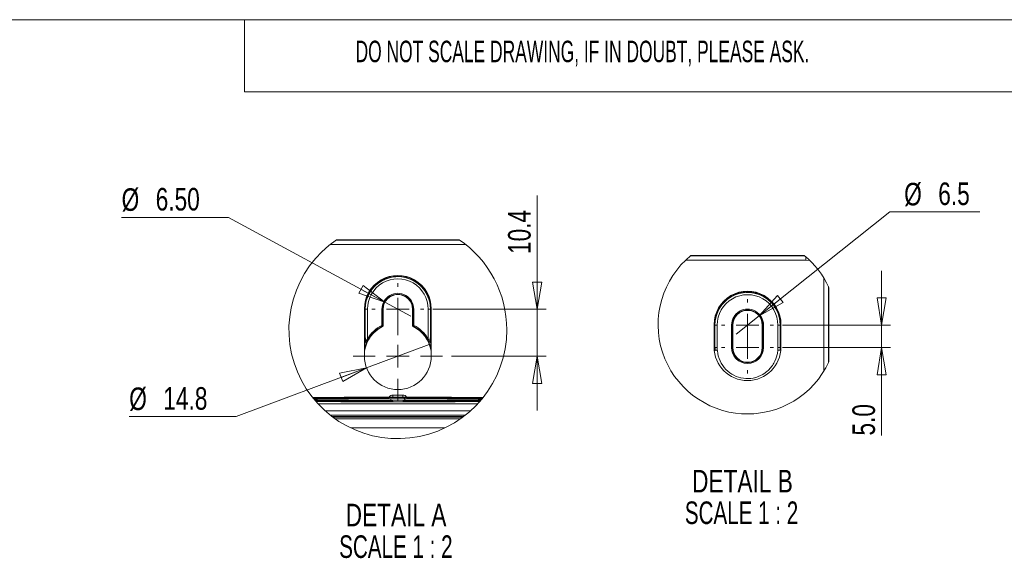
# Model space of a CAD drawing. Header units: millimetres. Extents: x 0 to 2100, y 0 to 1485.
# Tile 79 of 118: x 711 to 1255, y 1152 to 1450. Entities that reach past the tile are written whole.
import ezdxf

# ---------------------------------------------------------------- set-up
doc = ezdxf.new("R2010")
doc.units = ezdxf.units.MM
doc.header["$LTSCALE"] = 5
doc.styles.add('SLDTEXTSTYLE0', font='TXT', dxfattribs={"width": 0.605})
doc.styles.add('SLDTEXTSTYLE1', font='TXT', dxfattribs={"width": 0.75})
doc.styles.add('SLDTEXTSTYLE2', font='TXT', dxfattribs={"width": 0.681818})
doc.dimstyles.new('SLDDIMSTYLE2', dxfattribs={"dimtxt": 12.5, "dimasz": 15, "dimexe": 0, "dimexo": 0.0625, "dimgap": 3.125, "dimtad": 0, "dimtih": 1, "dimtoh": 1, "dimlfac": 0.4, "dimrnd": 1e-09, "dimzin": 4, "dimdsep": 46, "dimtxsty": 'SLDTEXTSTYLE1', "dimblk1": 'NONE', "dimblk2": 'CLOSED', "dimsah": 1, "dimcen": 0, "dimadec": 0, "dimazin": 1, "dimtfac": 1, "dimtmove": 0, "dimatfit": 3, "dimldrblk": 'NONE', "dimfxl": 1, "dimfrac": 2, "dimtolj": 1, "dimtzin": 12, "dimarcsym": 0})
doc.dimstyles.new('SLDDIMSTYLE3', dxfattribs={"dimtxt": 12.5, "dimasz": 15, "dimexe": 0, "dimexo": 0.0625, "dimgap": 3.125, "dimtad": 0, "dimtih": 1, "dimtoh": 1, "dimdec": 1, "dimlfac": 0.4, "dimrnd": 1e-09, "dimzin": 12, "dimdsep": 46, "dimtxsty": 'SLDTEXTSTYLE1', "dimblk1": 'NONE', "dimblk2": 'CLOSED', "dimsah": 1, "dimcen": 0, "dimadec": 0, "dimazin": 3, "dimtfac": 1, "dimtmove": 0, "dimatfit": 3, "dimldrblk": 'NONE', "dimfxl": 1, "dimfrac": 2, "dimtolj": 1, "dimtzin": 12, "dimarcsym": 0})
doc.dimstyles.new('SLDDIMSTYLE4', dxfattribs={"dimtxt": 12.5, "dimasz": 15, "dimexe": 0, "dimexo": 0.0625, "dimgap": 3.125, "dimtad": 1, "dimdec": 1, "dimlfac": 0.4, "dimrnd": 1e-09, "dimzin": 12, "dimdsep": 46, "dimtxsty": 'SLDTEXTSTYLE1', "dimblk1": 'CLOSED', "dimblk2": 'CLOSED', "dimsah": 1, "dimcen": 0.09, "dimadec": 0, "dimazin": 3, "dimtfac": 1, "dimtmove": 0, "dimatfit": 0, "dimldrblk": 'CLOSED', "dimfxl": 1, "dimfrac": 2, "dimtolj": 1, "dimtzin": 12, "dimarcsym": 0})
doc.dimstyles.new('SLDDIMSTYLE5', dxfattribs={"dimtxt": 12.5, "dimasz": 15, "dimexe": 0, "dimexo": 0.0625, "dimgap": 3.125, "dimtad": 1, "dimdec": 1, "dimlfac": 0.4, "dimrnd": 1e-09, "dimzin": 4, "dimdsep": 46, "dimtxsty": 'SLDTEXTSTYLE1', "dimblk1": 'CLOSED', "dimblk2": 'CLOSED', "dimsah": 1, "dimcen": 0.09, "dimadec": 0, "dimazin": 1, "dimtfac": 1, "dimtmove": 0, "dimatfit": 0, "dimldrblk": 'CLOSED', "dimfxl": 1, "dimfrac": 2, "dimtolj": 1, "dimtzin": 12, "dimarcsym": 0})

# ---------------------------------------------------------------- blocks, each defined once
blk = doc.blocks.new('_CLOSED')
at = {"color": 0, "linetype": 'ByBlock', "lineweight": -2}
for p, q in [((-1, 0.166667), (0, 0)), ((-1, 0.166667), (-1, -0.166667)), ((0, 0), (-1, -0.166667)), ((0, 0), (-1, 0))]:
    blk.add_line(p, q, dxfattribs=at)
blk = doc.blocks.new('_D_19')
at = {"color": 7, "linetype": 'Continuous', "lineweight": 0}
for p, q in [((826.17, 1340.57), (767.05, 1340.57)), ((912.72, 1293.58), (826.17, 1340.57)), ((927, 1285.83), (912.72, 1293.58))]:
    blk.add_line(p, q, dxfattribs=at)
at = {"color": 7, "linetype": 'Continuous', "lineweight": 0, "xscale": 15, "yscale": 15, "rotation": 331.5036761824}
blk.add_blockref('_CLOSED', (912.72, 1293.58, -328.13), dxfattribs=at)
at = {"color": 7, "linetype": 'Continuous', "lineweight": 0, "char_height": 12.5, "attachment_point": 1, "style": 'SLDTEXTSTYLE1'}
for s, insert in [('%%c', (767.05, 1356.68)), ('6.50', (785.9, 1356.87))]:
    blk.add_mtext(s, dxfattribs=dict(at, insert=insert))
blk = doc.blocks.new('_NONE')
blk = doc.blocks.new('_D_20')
at = {"color": 7, "linetype": 'Continuous', "lineweight": 0}
for p, q in [((937.17, 1270.18), (902.56, 1257.25)), ((902.56, 1257.25), (830.38, 1230.29)), ((830.38, 1230.29), (771.27, 1230.29))]:
    blk.add_line(p, q, dxfattribs=at)
at = {"color": 7, "linetype": 'Continuous', "lineweight": 0, "xscale": 15, "yscale": 15, "rotation": 20.4804190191}
blk.add_blockref('_CLOSED', (902.56, 1257.25, -328.13), dxfattribs=at)
at = {"color": 7, "linetype": 'Continuous', "lineweight": 0, "char_height": 12.5, "attachment_point": 1, "style": 'SLDTEXTSTYLE1'}
for s, insert in [('%%c', (771.27, 1246.41)), ('14.8', (790.12, 1246.6))]:
    blk.add_mtext(s, dxfattribs=dict(at, insert=insert))
blk = doc.blocks.new('_D_21')
at = {"color": 7, "linetype": 'Continuous', "lineweight": 0}
for p, q in [((996.93, 1289.7), (996.93, 1352.62)), ((939.24, 1289.7), (1001.93, 1289.7)), ((996.93, 1289.7), (996.93, 1263.71)), ((949.59, 1263.71), (1001.93, 1263.71)), ((996.93, 1263.71), (996.93, 1233.71))]:
    blk.add_line(p, q, dxfattribs=at)
at = {"color": 7, "linetype": 'Continuous', "lineweight": 0, "xscale": 15, "yscale": 15}
for p, rotation in [((996.93, 1289.7, -328.13), 270), ((996.93, 1263.71, -328.13), 90)]:
    blk.add_blockref('_CLOSED', p, dxfattribs=dict(at, rotation=rotation))
at = {"color": 7, "linetype": 'Continuous', "lineweight": 0, "insert": (980.82, 1320.3), "char_height": 12.5, "attachment_point": 1, "rotation": 90, "style": 'SLDTEXTSTYLE1'}
blk.add_mtext('10.4', dxfattribs=at)
blk = doc.blocks.new('SW_NOTE_2')
at = {"color": 0, "linetype": 'Continuous', "lineweight": 0, "char_height": 12.5, "attachment_point": 2}
for s, insert, style in [('DETAIL A', (33.59, 16.11), 'SLDTEXTSTYLE1'), ('SCALE 1 : 2', (33.49, -1.39), 'SLDTEXTSTYLE2')]:
    blk.add_mtext(s, dxfattribs=dict(at, insert=insert, style=style))
blk = doc.blocks.new('SW_CENTERMARKSYMBOL_0')
at = {"color": 0, "linetype": 'Continuous', "lineweight": 0}
for p, q in [((0, 12.5), (0, 14.38)), ((0, 0), (0, 6.25)), ((-12.5, 0), (-14.38, 0)), ((0, 0), (-6.25, 0)), ((0, 0), (0, -6.25)), ((0, 0), (6.25, 0)), ((12.5, 0), (14.38, 0)), ((0, -12.5), (0, -14.38))]:
    blk.add_line(p, q, dxfattribs=at)
blk = doc.blocks.new('SW_CENTERMARKSYMBOL_1')
at = {"color": 0, "linetype": 'Continuous', "lineweight": 0}
for p, q in [((0, 12.5), (0, 24.72)), ((0, 0), (0, 6.25)), ((-12.5, 0), (-24.72, 0)), ((0, 0), (-6.25, 0)), ((0, 0), (0, -6.25)), ((0, 0), (6.25, 0)), ((12.5, 0), (24.72, 0)), ((0, -12.5), (0, -24.72))]:
    blk.add_line(p, q, dxfattribs=at)
blk = doc.blocks.new('_D_22')
at = {"color": 7, "linetype": 'Continuous', "lineweight": 0}
for p, q in [((1119.67, 1286.04), (1192.02, 1343.58)), ((1192.02, 1343.58), (1241.9, 1343.58)), ((1106.96, 1275.92), (1119.67, 1286.04))]:
    blk.add_line(p, q, dxfattribs=at)
at = {"color": 7, "linetype": 'Continuous', "lineweight": 0, "xscale": 15, "yscale": 15, "rotation": 218.4976947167}
blk.add_blockref('_CLOSED', (1119.67, 1286.04, -328.13), dxfattribs=at)
at = {"color": 7, "linetype": 'Continuous', "lineweight": 0, "char_height": 12.5, "attachment_point": 1, "style": 'SLDTEXTSTYLE1'}
for s, insert in [('%%c', (1199.96, 1359.69)), ('6.5', (1218.81, 1359.89))]:
    blk.add_mtext(s, dxfattribs=dict(at, insert=insert))
blk = doc.blocks.new('_D_23')
at = {"color": 7, "linetype": 'Continuous', "lineweight": 0}
for p, q in [((1187.43, 1280.98), (1187.43, 1310.98)), ((1132.69, 1280.98), (1192.43, 1280.98)), ((1187.43, 1280.98), (1187.43, 1268.48)), ((1132.69, 1268.48), (1192.43, 1268.48)), ((1187.43, 1268.48), (1187.43, 1219.81))]:
    blk.add_line(p, q, dxfattribs=at)
at = {"color": 7, "linetype": 'Continuous', "lineweight": 0, "xscale": 15, "yscale": 15}
for p, rotation in [((1187.43, 1280.98, -328.13), 270), ((1187.43, 1268.48, -328.13), 90)]:
    blk.add_blockref('_CLOSED', p, dxfattribs=dict(at, rotation=rotation))
at = {"color": 7, "linetype": 'Continuous', "lineweight": 0, "insert": (1171.31, 1219.81), "char_height": 12.5, "attachment_point": 1, "rotation": 90, "style": 'SLDTEXTSTYLE1'}
blk.add_mtext('5.0', dxfattribs=at)
blk = doc.blocks.new('SW_NOTE_3')
at = {"color": 0, "linetype": 'Continuous', "lineweight": 0, "char_height": 12.5, "attachment_point": 2}
for s, insert, style in [('DETAIL B', (32.62, 16.11), 'SLDTEXTSTYLE1'), ('SCALE 1 : 2', (32.11, -1.39), 'SLDTEXTSTYLE2')]:
    blk.add_mtext(s, dxfattribs=dict(at, insert=insert, style=style))
blk = doc.blocks.new('SW_CENTERMARKSYMBOL_2')
at = {"color": 0, "linetype": 'Continuous', "lineweight": 0}
for p, q in [((0, 12.5), (0, 14.38)), ((0, 0), (0, 6.25)), ((-12.5, 0), (-14.38, 0)), ((0, 0), (-6.25, 0)), ((0, 0), (0, -6.25)), ((0, 0), (6.25, 0)), ((12.5, 0), (14.38, 0)), ((0, -12.5), (0, -14.38))]:
    blk.add_line(p, q, dxfattribs=at)
blk = doc.blocks.new('SW_CENTERMARKSYMBOL_3')
at = {"color": 0, "linetype": 'Continuous', "lineweight": 0}
for p, q in [((0, 12.5), (0, 14.38)), ((0, 0), (0, 6.25)), ((-12.5, 0), (-14.38, 0)), ((0, 0), (-6.25, 0)), ((0, 0), (0, -6.25)), ((0, 0), (6.25, 0)), ((12.5, 0), (14.38, 0)), ((0, -12.5), (0, -14.38))]:
    blk.add_line(p, q, dxfattribs=at)

msp = doc.modelspace()

# ---------------------------------------------------------------- linework, layer by layer
at = {"color": 7, "linetype": 'Continuous', "lineweight": 0}
for p, q in [((2065, 1450), (35, 1450)), ((835, 1450), (835, 1410)), ((1265, 1410), (835, 1410))]:
    msp.add_line(p, q, dxfattribs=at)
at = {"color": 7, "linetype": 'Continuous', "lineweight": 15}
for p, q in [((957.251, 1325.632), (882.476, 1325.632)), ((885.684, 1328.001), (954.043, 1328.001)), ((953.735, 1328.211), (885.992, 1328.211)), ((1081.699, 1319.276), (1144.933, 1319.276)), ((1144.677, 1319.486), (1081.954, 1319.486)), ((1145.606, 1316.907), (1145.606, 1318.706)), ((1145.606, 1316.907), (1079.048, 1316.907)), ((1155.578, 1255.517), (1155.601, 1306.902)), ((1155.601, 1306.902), (1155.601, 1306.902)), ((1158.099, 1302.244), (1158.08, 1260.173)), ((1158.316, 1260.683), (1158.316, 1301.775)), ((901.378, 1289.954), (901.39, 1263.704)), ((901.806, 1289.704), (901.808, 1289.704)), ((901.806, 1289.704), (901.808, 1285.189)), ((901.808, 1285.189), (901.808, 1289.704)), ((903.058, 1289.704), (901.808, 1289.704)), ((903.058, 1289.704), (903.058, 1273.246)), ((911.038, 1280.787), (911.038, 1289.704)), ((911.038, 1289.704), (911.538, 1289.704)), ((911.538, 1289.704), (911.538, 1280.787)), ((911.538, 1289.704), (911.739, 1289.704)), ((911.739, 1280.663), (911.739, 1289.704)), ((927.989, 1280.663), (927.989, 1289.704)), ((928.189, 1289.704), (927.989, 1289.704)), ((928.189, 1280.787), (928.189, 1289.704)), ((928.689, 1289.704), (928.189, 1289.704)), ((928.689, 1289.704), (928.689, 1280.787)), ((936.669, 1273.246), (936.669, 1289.704)), ((936.669, 1289.704), (937.919, 1289.704)), ((937.919, 1289.704), (937.919, 1285.189)), ((937.921, 1289.704), (937.919, 1289.704)), ((937.919, 1285.189), (937.921, 1289.704)), ((938.337, 1263.704), (938.349, 1289.954)), ((911.038, 1280.787), (911.538, 1280.787)), ((911.538, 1280.787), (911.739, 1280.663)), ((927.989, 1280.663), (928.189, 1280.787)), ((928.189, 1280.787), (928.689, 1280.787)), ((1094.83, 1281.229), (1094.836, 1268.729)), ((1095.258, 1280.979), (1095.26, 1280.979)), ((1095.258, 1280.979), (1095.26, 1276.464)), ((1096.51, 1280.979), (1095.26, 1280.979)), ((1095.26, 1276.464), (1095.26, 1280.979)), ((1096.51, 1280.979), (1096.51, 1268.479)), ((1104.49, 1268.479), (1104.49, 1280.979)), ((1104.49, 1280.979), (1104.99, 1280.979)), ((1104.99, 1280.979), (1104.99, 1268.479)), ((1104.99, 1280.979), (1105.191, 1280.979)), ((1105.191, 1268.479), (1105.191, 1280.979)), ((1121.441, 1268.479), (1121.441, 1280.979)), ((1121.641, 1280.979), (1121.441, 1280.979)), ((1121.641, 1268.479), (1121.641, 1280.979)), ((1122.141, 1280.979), (1121.641, 1280.979)), ((1122.141, 1280.979), (1122.141, 1268.479)), ((1130.121, 1268.479), (1130.121, 1280.979)), ((1130.121, 1280.979), (1131.371, 1280.979)), ((1131.371, 1280.979), (1131.371, 1276.464)), ((1131.374, 1280.979), (1131.371, 1280.979)), ((1131.371, 1276.464), (1131.374, 1280.979)), ((1131.795, 1268.729), (1131.801, 1281.229)), ((1095.299, 1268.479), (1096.51, 1268.479)), ((1104.99, 1268.479), (1104.49, 1268.479)), ((1104.99, 1268.479), (1105.191, 1268.479)), ((1121.641, 1268.479), (1121.441, 1268.479)), ((1121.641, 1268.479), (1122.141, 1268.479)), ((1130.121, 1268.479), (1131.332, 1268.479)), ((917.127, 1241.049), (917.127, 1242.234)), ((917.127, 1242.234), (922.6, 1242.234)), ((922.6, 1241.049), (922.6, 1242.234)), ((882.927, 1239.409), (877.859, 1239.333)), ((877.912, 1240.504), (882.973, 1240.428)), ((887.768, 1240.452), (882.7, 1240.528)), ((882.756, 1239.308), (887.817, 1239.385)), ((916.809, 1238.731), (917.006, 1238.747)), ((916.842, 1238.642), (916.841, 1238.642)), ((916.857, 1238.926), (916.856, 1238.926)), ((916.907, 1240.597), (917.104, 1240.612)), ((916.941, 1240.505), (916.938, 1240.505)), ((917.006, 1238.747), (917.002, 1238.655)), ((917.021, 1239.032), (917.016, 1238.939)), ((917.036, 1239.319), (917.031, 1239.225)), ((917.104, 1240.612), (917.099, 1240.518)), ((917.119, 1240.898), (917.114, 1240.804)), ((917.127, 1241.049), (917.126, 1241.038)), ((922.6, 1241.049), (917.127, 1241.049)), ((922.601, 1241.038), (922.6, 1241.049)), ((922.613, 1240.804), (922.608, 1240.898)), ((922.628, 1240.518), (922.623, 1240.612)), ((922.696, 1239.225), (922.691, 1239.319)), ((922.772, 1241.03), (922.701, 1241.032)), ((922.711, 1238.939), (922.706, 1239.032)), ((922.726, 1238.655), (922.721, 1238.747)), ((951.911, 1239.385), (956.972, 1239.308)), ((957.027, 1240.528), (951.959, 1240.452)), ((956.755, 1240.428), (961.815, 1240.504)), ((961.868, 1239.333), (956.801, 1239.409)), ((883.45, 1230.342), (956.278, 1230.342)), ((955.73, 1229.931), (883.997, 1229.931)), ((885.193, 1229.068), (954.535, 1229.068)), ((945.929, 1224.025), (893.798, 1224.025))]:
    msp.add_line(p, q, dxfattribs=at)
at = {"color": 8, "linetype": 'Continuous', "lineweight": 15}
for p, q in [((938.339, 1267.37), (937.746, 1269.703)), ((915.986, 1239.836), (915.999, 1239.861)), ((917.002, 1238.655), (916.84, 1238.645)), ((917.016, 1238.939), (916.856, 1238.931)), ((917.031, 1239.225), (916.872, 1239.217)), ((922.765, 1240.796), (922.613, 1240.804)), ((922.78, 1240.51), (922.628, 1240.518)), ((923.051, 1239.207), (922.696, 1239.225)), ((923.113, 1238.919), (922.711, 1238.939)), ((923.15, 1238.633), (922.726, 1238.655)), ((1109.92, 1231.877), (1116.711, 1231.877))]:
    msp.add_line(p, q, dxfattribs=at)
at = {"color": 7, "linetype": 'Continuous', "lineweight": 15, "flags": 128}
for points in [[(1147.885, 1316.615), (1147.557, 1316.714), (1145.606, 1316.907)], [(901.808, 1285.189), (901.821, 1280.66), (901.857, 1276.221), (901.915, 1271.952)], [(911.038, 1280.787), (911.082, 1280.7), (911.124, 1280.617), (911.163, 1280.541), (911.198, 1280.473), (911.226, 1280.418), (911.247, 1280.376), (911.26, 1280.351), (911.265, 1280.341)], [(928.463, 1280.341), (928.467, 1280.351), (928.48, 1280.376), (928.501, 1280.418), (928.53, 1280.473), (928.564, 1280.541), (928.603, 1280.617), (928.645, 1280.7), (928.689, 1280.787)], [(937.812, 1271.952), (937.87, 1276.221), (937.906, 1280.66), (937.919, 1285.189)], [(1095.26, 1276.464), (1095.265, 1273.777), (1095.278, 1271.11), (1095.299, 1268.479)], [(1131.332, 1268.479), (1131.353, 1271.11), (1131.367, 1273.777), (1131.371, 1276.464)], [(901.915, 1271.952), (901.979, 1271.834), (902.081, 1271.727), (902.213, 1271.643), (902.36, 1271.59), (902.508, 1271.572), (902.643, 1271.592), (902.751, 1271.648), (902.822, 1271.734)], [(903.058, 1273.246), (903.142, 1273.198), (903.222, 1273.151), (903.297, 1273.107), (903.362, 1273.069), (903.416, 1273.038), (903.456, 1273.015), (903.481, 1273), (903.49, 1272.995)], [(936.237, 1272.995), (936.246, 1273), (936.271, 1273.015), (936.312, 1273.038), (936.365, 1273.069), (936.431, 1273.107), (936.505, 1273.151), (936.586, 1273.198), (936.669, 1273.246)], [(936.905, 1271.734), (936.976, 1271.648), (937.084, 1271.592), (937.219, 1271.572), (937.367, 1271.59), (937.515, 1271.643), (937.646, 1271.727), (937.749, 1271.834), (937.812, 1271.952)], [(1095.376, 1266.998), (1095.449, 1267.004), (1095.55, 1267.012), (1095.677, 1267.023), (1095.826, 1267.035), (1095.995, 1267.049), (1096.177, 1267.064), (1096.37, 1267.08), (1096.567, 1267.096)], [(1131.255, 1266.998), (1131.183, 1267.004), (1131.081, 1267.012), (1130.954, 1267.023), (1130.805, 1267.035), (1130.637, 1267.049), (1130.454, 1267.064), (1130.262, 1267.08), (1130.065, 1267.096)], [(914.731, 1241.016), (902.365, 1241.006), (890.17, 1240.986), (878.264, 1240.955), (872.628, 1240.935)], [(872.659, 1240.896), (882.468, 1240.928), (894.843, 1240.957), (907.497, 1240.974)], [(882.856, 1240.667), (881.283, 1240.662), (879.642, 1240.66), (877.988, 1240.661), (876.376, 1240.664), (874.857, 1240.67), (873.484, 1240.678), (872.829, 1240.683)], [(880.908, 1240.327), (878.074, 1240.305), (875.402, 1240.281), (873.172, 1240.259)], [(873.742, 1239.571), (875.36, 1239.555), (878.039, 1239.531), (880.881, 1239.51)], [(874.089, 1239.161), (874.896, 1239.166), (876.401, 1239.172), (877.999, 1239.175), (879.639, 1239.176), (881.266, 1239.174), (882.825, 1239.169)], [(907.377, 1238.863), (894.779, 1238.881), (882.458, 1238.909), (874.283, 1238.937)], [(874.32, 1238.894), (876.883, 1238.885), (887.376, 1238.856), (898.117, 1238.835), (909.024, 1238.823)], [(907.562, 1238.579), (893.751, 1238.594), (880.153, 1238.62), (874.546, 1238.635)], [(882.825, 1239.169), (891.398, 1239.141), (900.243, 1239.121), (909.277, 1239.108)], [(909.356, 1240.728), (900.306, 1240.715), (891.444, 1240.695), (882.856, 1240.667)], [(887.255, 1240.642), (893.735, 1240.662), (900.37, 1240.677), (907.121, 1240.688)], [(907.03, 1239.149), (900.32, 1239.16), (893.725, 1239.175), (887.283, 1239.195)], [(898.804, 1240.417), (897.268, 1240.413), (895.683, 1240.412), (894.097, 1240.413), (892.558, 1240.417), (891.114, 1240.423), (889.809, 1240.431), (888.682, 1240.44), (887.768, 1240.452)], [(887.817, 1239.385), (888.724, 1239.396), (889.844, 1239.406), (891.141, 1239.414), (892.576, 1239.419), (894.106, 1239.423), (895.683, 1239.424), (897.259, 1239.423), (898.786, 1239.419)], [(898.786, 1239.419), (902.378, 1239.409), (906.038, 1239.4), (909.752, 1239.394)], [(909.801, 1240.442), (906.077, 1240.436), (902.407, 1240.427), (898.804, 1240.417)], [(922.608, 1240.898), (922.844, 1240.876), (922.857, 1240.873)], [(967.099, 1240.935), (961.464, 1240.955), (949.557, 1240.986), (937.362, 1241.006), (924.997, 1241.016)], [(940.923, 1240.417), (937.321, 1240.427), (933.65, 1240.436), (929.926, 1240.442)], [(929.975, 1239.394), (933.689, 1239.4), (937.349, 1239.409), (940.942, 1239.419)], [(956.871, 1240.667), (948.283, 1240.695), (939.422, 1240.715), (930.372, 1240.728)], [(930.45, 1239.108), (939.484, 1239.121), (948.33, 1239.141), (956.902, 1239.169)], [(930.703, 1238.823), (941.61, 1238.835), (952.351, 1238.856), (962.845, 1238.885), (965.408, 1238.894)], [(965.182, 1238.635), (959.574, 1238.62), (945.977, 1238.594), (932.166, 1238.579)], [(932.231, 1240.974), (944.884, 1240.957), (957.26, 1240.928), (967.068, 1240.896)], [(965.444, 1238.937), (957.269, 1238.909), (944.948, 1238.881), (932.351, 1238.863)], [(932.607, 1240.688), (939.358, 1240.677), (945.993, 1240.662), (952.473, 1240.642)], [(952.445, 1239.195), (946.003, 1239.175), (939.407, 1239.16), (932.697, 1239.149)], [(951.959, 1240.452), (951.045, 1240.44), (949.919, 1240.431), (948.613, 1240.423), (947.169, 1240.417), (945.631, 1240.413), (944.045, 1240.412), (942.459, 1240.413), (940.923, 1240.417)], [(940.942, 1239.419), (942.469, 1239.423), (944.045, 1239.424), (945.621, 1239.423), (947.151, 1239.419), (948.586, 1239.414), (949.884, 1239.406), (951.003, 1239.396), (951.911, 1239.385)], [(952.473, 1240.642), (954.023, 1240.635), (955.395, 1240.626), (956.486, 1240.615)], [(966.899, 1240.683), (966.244, 1240.678), (964.87, 1240.67), (963.352, 1240.664), (961.739, 1240.661), (960.085, 1240.66), (958.445, 1240.662), (956.871, 1240.667)], [(956.902, 1239.169), (958.462, 1239.174), (960.088, 1239.176), (961.728, 1239.175), (963.327, 1239.172), (964.831, 1239.166), (965.638, 1239.161)], [(966.556, 1240.259), (964.326, 1240.281), (961.653, 1240.305), (958.819, 1240.327)], [(958.847, 1239.51), (961.688, 1239.531), (964.368, 1239.555), (965.986, 1239.571)]]:
    msp.add_lwpolyline(points, dxfattribs=at)
at = {"color": 8, "linetype": 'Continuous', "lineweight": 15, "flags": 128}
for points in [[(901.51, 1269.894), (901.4, 1274.758), (901.385, 1275.655)], [(938.342, 1275.655), (938.327, 1274.758), (938.218, 1269.894)], [(881.506, 1240.562), (881.489, 1240.572), (881.74, 1240.587), (882.313, 1240.601), (882.623, 1240.607)], [(881.576, 1239.262), (881.557, 1239.265), (881.636, 1239.28), (882.04, 1239.294), (882.756, 1239.308)], [(882.585, 1240.343), (882.769, 1240.404), (882.973, 1240.428)], [(882.756, 1239.308), (882.96, 1239.285), (883.142, 1239.224)], [(882.973, 1240.428), (883.644, 1240.415), (884.055, 1240.402), (884.191, 1240.388), (884.164, 1240.382)], [(883.681, 1239.474), (884.001, 1239.463), (884.141, 1239.449), (884.131, 1239.445)], [(916.725, 1238.624), (916.766, 1238.632), (917.002, 1238.655)], [(916.823, 1240.487), (916.863, 1240.495), (917.099, 1240.518)], [(922.696, 1239.225), (922.932, 1239.202), (922.945, 1239.2)], [(955.543, 1240.385), (955.537, 1240.388), (955.673, 1240.402), (956.083, 1240.415), (956.755, 1240.428)], [(955.614, 1239.443), (955.586, 1239.449), (955.726, 1239.463), (956.139, 1239.476), (956.696, 1239.487)], [(956.585, 1239.224), (956.768, 1239.285), (956.972, 1239.308)], [(956.755, 1240.428), (956.958, 1240.404), (957.142, 1240.343)], [(956.972, 1239.308), (957.687, 1239.294), (958.092, 1239.28), (958.17, 1239.265), (958.155, 1239.263)]]:
    msp.add_lwpolyline(points, dxfattribs=at)
at = {"color": 7, "linetype": 'Continuous', "lineweight": 0}
for centre, radius, start, end in [((919.864, 1278.364), 60.267, 124.1962, 0.00002), ((919.864, 1278.364), 60.267, 0.00005, 55.80377), ((1113.316, 1281.229), 49.469, 129.34337, 335.46013), ((1113.316, 1281.229), 49.469, 24.53981, 50.6567)]:
    msp.add_arc(centre, radius, start, end, dxfattribs=at)
at = {"color": 7, "linetype": 'Continuous', "lineweight": 15}
for centre, radius, start, end in [((919.864, 1289.963), 18.485, 359.9737, 180.0263), ((919.864, 1289.704), 18.056, 359.99991, 180.00009), ((919.864, 1289.704), 16.806, 359.99986, 180.00014), ((919.864, 1289.704), 8.826, 359.99971, 180.00029), ((919.864, 1289.704), 8.326, 359.99986, 180.00014), ((919.864, 1289.704), 8.125, 0.00009, 179.99991), ((1113.316, 1281.237), 18.485, 359.97372, 180.02628), ((1113.316, 1280.979), 18.056, 359.99991, 180.00009), ((1113.316, 1280.979), 16.806, 359.99984, 180.00016), ((1113.316, 1280.979), 8.826, 359.9997, 180.0003), ((1113.316, 1280.979), 8.326, 359.99986, 180.00014), ((1113.316, 1280.979), 8.125, 0.00007, 179.99993), ((919.864, 1263.454), 18.75, 116.61875, 170.16745), ((919.864, 1263.454), 19.451, 116.9844, 149.77089), ((919.864, 1263.453), 18.951, 116.98502, 149.76999), ((911.038, 1280.787), 0.5, 296.9829, 0.00113), ((928.689, 1280.787), 0.5, 179.99887, 243.0171), ((919.864, 1263.454), 18.75, 9.83264, 63.38116), ((919.863, 1263.453), 18.951, 30.23001, 63.01498), ((919.864, 1263.454), 19.451, 30.22909, 63.01561), ((900.748, 1267.334), 2.67, 62.48606, 73.42814), ((938.979, 1267.334), 2.67, 106.57186, 117.51394), ((919.864, 1263.712), 18.473, 180.02613, 359.97387), ((1113.316, 1268.737), 18.48, 180.02628, 359.97372), ((1113.324, 1268.479), 16.814, 180.00125, 184.71669), ((1113.316, 1268.479), 8.826, 180.00017, 359.99983), ((1113.316, 1268.479), 8.326, 179.99984, 0.00016), ((1113.316, 1268.479), 8.125, 180.00007, 359.99993), ((1113.318, 1268.478), 16.803, 355.28254, 0.00107), ((872.239, 790.963), 449.577, 89.27699, 89.91011), ((872.728, 1633.384), 394.084, 270.18052, 270.74594), ((880.274, 1082.633), 156.878, 88.75537, 89.77823), ((881.115, 1324.41), 84.084, 269.85917, 272.07837), ((882.629, 1259.285), 18.757, 266.56674, 270.21822), ((886.466, 1412.548), 173.355, 268.38361, 270.27), ((888.056, 832.76), 407.883, 90.11247, 90.7631), ((883.001, 1257.226), 17.817, 269.76052, 273.63494), ((922.706, 1237.781), 1.251, 65.4771, 89.99286), ((922.721, 1237.499), 1.248, 65.47419, 90.02182), ((953.275, 1410.531), 171.338, 269.72234, 271.63216), ((958.338, 1305.662), 65.337, 267.54825, 270.42161), ((956.782, 1259.916), 20.506, 266.73371, 270.05151), ((960.168, 1014.146), 225.368, 90.33585, 90.88271), ((957.167, 1256.085), 15.557, 269.48373, 273.96376), ((967.488, 790.964), 449.576, 90.08989, 90.72302), ((966.999, 1633.389), 394.09, 269.25407, 269.81948)]:
    msp.add_arc(centre, radius, start, end, dxfattribs=at)
at = {"color": 8, "linetype": 'Continuous', "lineweight": 15}
for centre, radius, start, end in [((919.864, 1289.686), 18.558, 15.617, 164.383), ((1113.316, 1280.961), 18.558, 15.61702, 164.38298), ((901.459, 1291.9), 2.224, 267.93857, 278.98565), ((938.269, 1291.9), 2.224, 261.01435, 272.06143), ((901.462, 1287.37), 2.208, 267.89912, 279.0251), ((938.266, 1287.37), 2.208, 260.9749, 272.10088), ((1094.911, 1283.175), 2.224, 267.93838, 278.98571), ((1131.721, 1283.175), 2.224, 261.01429, 272.06132), ((1094.914, 1278.645), 2.208, 267.89893, 279.02516), ((1131.718, 1278.645), 2.208, 260.97483, 272.10077), ((1094.855, 1272.269), 3.817, 269.74814, 276.67748), ((1094.582, 1271.039), 4.119, 274.77104, 281.11849), ((1132.05, 1271.04), 4.119, 258.882, 265.22847), ((1131.776, 1272.27), 3.817, 263.32287, 270.25151), ((917.127, 1239.734), 2.5, 90.00744, 148.93321), ((922.6, 1239.734), 2.5, 31.05686, 89.99096), ((877.928, 1239.507), 0.997, 90.89534, 127.46463), ((880.902, 1238.913), 0.597, 92.06714, 129.60912), ((882.918, 1238.76), 0.42, 102.77407, 159.20662), ((887.199, 1240.327), 0.32, 23.73099, 79.98875), ((887.805, 1238.401), 0.983, 53.46165, 89.35307), ((898.894, 1239.05), 0.385, 106.34763, 162.80447), ((906.842, 1240.422), 0.385, 2.36453, 43.62413), ((906.294, 1240.464), 1.306, 358.90968, 23.01092), ((910.172, 1238.64), 1.01, 152.38748, 182.70494), ((910.356, 1238.913), 0.772, 141.48584, 182.70561), ((929.372, 1238.913), 0.772, 357.29491, 38.51185), ((929.555, 1238.64), 1.011, 357.28676, 27.61132), ((933.433, 1240.464), 1.306, 156.98908, 181.09032), ((932.886, 1240.422), 0.385, 136.37587, 177.63547), ((940.833, 1239.05), 0.385, 17.19553, 73.65237), ((951.922, 1238.401), 0.983, 90.64693, 126.53835), ((952.528, 1240.327), 0.32, 100.01125, 156.26901), ((956.73, 1218.422), 22.195, 86.09358, 90.63171), ((956.809, 1238.76), 0.42, 20.79338, 77.22593), ((958.825, 1238.913), 0.597, 50.39166, 87.93208), ((961.8, 1239.507), 0.997, 52.54067, 89.09935)]:
    msp.add_arc(centre, radius, start, end, dxfattribs=at)
at = {"color": 7, "linetype": 'Continuous', "lineweight": 15}
for points, knots in [([(937.921, 1289.704), (937.916, 1290.037), (937.887, 1291.709), (937.254, 1295.386), (934.891, 1300.342), (930.518, 1304.718), (924.948, 1307.4), (918.81, 1308.085), (912.796, 1306.703), (907.572, 1303.411), (903.753, 1298.58), (902.005, 1293.721), (901.855, 1290.702), (901.806, 1289.704)], [0, 0, 0, 0, 0.0176794, 0.08881, 0.1962322, 0.3036863, 0.4110456, 0.5182876, 0.6254406, 0.7325715, 0.8397571, 0.9470492, 1, 1, 1, 1]), ([(1131.374, 1280.979), (1131.368, 1281.312), (1131.339, 1282.984), (1130.706, 1286.661), (1128.343, 1291.617), (1123.97, 1295.993), (1118.4, 1298.675), (1112.262, 1299.36), (1106.248, 1297.978), (1101.024, 1294.686), (1097.205, 1289.855), (1095.457, 1284.996), (1095.307, 1281.977), (1095.258, 1280.979)], [0, 0, 0, 0, 0.0176794, 0.08881, 0.1962321, 0.3036864, 0.4110456, 0.5182878, 0.6254406, 0.7325715, 0.8397571, 0.9470492, 1, 1, 1, 1]), ([(911.463, 1280.216), (911.46, 1280.218), (911.446, 1280.227), (911.385, 1280.265), (911.322, 1280.305), (911.271, 1280.338), (911.265, 1280.341)], [0, 0, 0, 0, 0.043481, 0.2175793, 0.9128467, 1, 1, 1, 1]), ([(911.739, 1280.663), (911.733, 1280.607), (911.722, 1280.495), (911.636, 1280.345), (911.54, 1280.258), (911.477, 1280.224), (911.463, 1280.216)], [0, 0, 0, 0, 0.3048398, 0.6097344, 0.9145885, 1, 1, 1, 1]), ([(928.265, 1280.216), (928.217, 1280.246), (928.121, 1280.307), (928.026, 1280.451), (927.991, 1280.576), (927.989, 1280.648), (927.989, 1280.663)], [0, 0, 0, 0, 0.3048408, 0.6097738, 0.9146633, 1, 1, 1, 1]), ([(928.463, 1280.341), (928.46, 1280.339), (928.445, 1280.33), (928.385, 1280.293), (928.322, 1280.253), (928.27, 1280.22), (928.265, 1280.216)], [0, 0, 0, 0, 0.0434894, 0.217277, 0.9126954, 1, 1, 1, 1]), ([(901.51, 1269.894), (901.579, 1270.293), (901.679, 1270.872), (901.824, 1271.557), (901.89, 1271.843), (901.915, 1271.952)], [0, 0, 0, 0, 0.5796107, 0.8395442, 1, 1, 1, 1]), ([(901.915, 1271.952), (901.936, 1271.978), (902.054, 1272.127), (902.346, 1272.476), (902.707, 1272.881), (902.975, 1273.16), (903.058, 1273.246)], [0, 0, 0, 0, 0.0572069, 0.3295645, 0.7909801, 1, 1, 1, 1]), ([(902.822, 1271.734), (902.771, 1271.625), (902.637, 1271.342), (902.34, 1270.671), (902.128, 1270.097), (901.982, 1269.703)], [0, 0, 0, 0, 0.1646194, 0.4269704, 1, 1, 1, 1]), ([(903.49, 1272.995), (903.334, 1272.719), (903.115, 1272.328), (902.903, 1271.903), (902.834, 1271.759), (902.822, 1271.734)], [0, 0, 0, 0, 0.6655996, 0.9415836, 1, 1, 1, 1]), ([(936.905, 1271.734), (936.86, 1271.827), (936.716, 1272.125), (936.494, 1272.547), (936.309, 1272.87), (936.237, 1272.995)], [0, 0, 0, 0, 0.2173112, 0.6969709, 1, 1, 1, 1]), ([(936.669, 1273.246), (936.792, 1273.118), (937.104, 1272.791), (937.485, 1272.358), (937.735, 1272.048), (937.812, 1271.952)], [0, 0, 0, 0, 0.30758748, 0.78641735, 1, 1, 1, 1]), ([(937.746, 1269.703), (937.638, 1269.997), (937.435, 1270.553), (937.144, 1271.226), (936.966, 1271.606), (936.905, 1271.734)], [0, 0, 0, 0, 0.4278594, 0.8064948, 1, 1, 1, 1]), ([(937.812, 1271.952), (937.842, 1271.824), (937.93, 1271.438), (938.071, 1270.753), (938.167, 1270.193), (938.218, 1269.894)], [0, 0, 0, 0, 0.1888497, 0.5658855, 1, 1, 1, 1]), ([(1095.299, 1268.479), (1095.307, 1268.145), (1095.319, 1267.651), (1095.362, 1267.159), (1095.376, 1266.998)], [0, 0, 0, 0, 0.6742037, 1, 1, 1, 1]), ([(1096.567, 1267.096), (1096.579, 1266.966), (1096.763, 1264.912), (1097.851, 1261.018), (1101.114, 1256.262), (1105.654, 1252.877), (1110.982, 1251.17), (1115.656, 1251.305), (1120.167, 1252.612), (1124.384, 1255.142), (1127.955, 1259.534), (1129.644, 1263.763), (1129.96, 1266.266), (1130.065, 1267.096)], [0, 0, 0, 0, 0.0077773, 0.1229775, 0.2357556, 0.3456819, 0.4544082, 0.5632289, 0.6186289, 0.7334311, 0.8498079, 0.950203, 1, 1, 1, 1]), ([(1131.255, 1266.998), (1131.282, 1267.33), (1131.322, 1267.823), (1131.33, 1268.318), (1131.332, 1268.479)], [0, 0, 0, 0, 0.6742091, 1, 1, 1, 1]), ([(873.226, 1240.192), (874.741, 1240.211), (878.551, 1240.258), (884.992, 1240.307), (892.803, 1240.353), (901.386, 1240.385), (910.491, 1240.406), (916.71, 1240.409), (919.864, 1240.41)], [0, 0, 0, 0, 0.09747059, 0.24508842, 0.41428005, 0.59998114, 0.79713108, 1, 1, 1, 1]), ([(966.041, 1239.637), (965.914, 1239.635), (963.733, 1239.603), (959.12, 1239.565), (951.899, 1239.51), (943.767, 1239.471), (934.958, 1239.442), (924.94, 1239.426), (914.779, 1239.426), (904.761, 1239.442), (895.954, 1239.471), (887.824, 1239.51), (880.605, 1239.565), (875.994, 1239.603), (873.814, 1239.635), (873.686, 1239.637)], [0, 0, 0, 0, 0.004133, 0.0708661, 0.1498451, 0.2386913, 0.3350092, 0.4359808, 0.5641166, 0.6650721, 0.761375, 0.8502055, 0.929166, 0.9958609, 1, 1, 1, 1]), ([(874.583, 1238.592), (878.026, 1238.583), (885.918, 1238.564), (898.312, 1238.545), (911.659, 1238.534), (924.94, 1238.533), (938.184, 1238.541), (951.423, 1238.56), (960.437, 1238.577), (964.985, 1238.591), (965.144, 1238.591)], [0, 0, 0, 0, 0.1140331, 0.2614424, 0.4105927, 0.5561809, 0.7013818, 0.8493391, 0.9947456, 1, 1, 1, 1]), ([(964.031, 1237.36), (960.078, 1237.351), (951.739, 1237.331), (938.871, 1237.314), (925.381, 1237.305), (911.883, 1237.306), (898.537, 1237.317), (886.534, 1237.334), (878.927, 1237.353), (875.695, 1237.36)], [0, 0, 0, 0, 0.1342433, 0.28323042, 0.4370094, 0.59238003, 0.74164263, 0.89026526, 1, 1, 1, 1]), ([(916.872, 1239.217), (916.733, 1239.21), (916.098, 1239.178), (914.712, 1239.178), (912.55, 1239.154), (909.906, 1239.149), (908.01, 1239.149), (907.03, 1239.149)], [0, 0, 0, 0, 0.0424804, 0.1939692, 0.4220977, 0.7014526, 1, 1, 1, 1]), ([(907.121, 1240.688), (908.177, 1240.688), (910.136, 1240.688), (912.825, 1240.682), (914.933, 1240.658), (916.303, 1240.658), (916.94, 1240.622), (917.104, 1240.612)], [0, 0, 0, 0, 0.3173415, 0.5885999, 0.8080764, 0.9507153, 1, 1, 1, 1]), ([(916.856, 1238.931), (916.758, 1238.925), (916.199, 1238.893), (914.917, 1238.895), (912.833, 1238.87), (910.233, 1238.864), (908.354, 1238.864), (907.377, 1238.863)], [0, 0, 0, 0, 0.0310107, 0.1771109, 0.4054627, 0.6906473, 1, 1, 1, 1]), ([(907.497, 1240.974), (908.433, 1240.974), (910.271, 1240.974), (912.841, 1240.968), (914.948, 1240.944), (916.318, 1240.943), (916.955, 1240.908), (917.119, 1240.898)], [0, 0, 0, 0, 0.2917714, 0.5732298, 0.8009138, 0.9488728, 1, 1, 1, 1]), ([(916.84, 1238.645), (916.763, 1238.641), (916.245, 1238.609), (915.019, 1238.613), (912.979, 1238.585), (910.405, 1238.58), (908.537, 1238.579), (907.562, 1238.579)], [0, 0, 0, 0, 0.02495035, 0.16780244, 0.39613351, 0.68453708, 1, 1, 1, 1]), ([(909.024, 1238.823), (909.414, 1238.822), (910.706, 1238.821), (912.729, 1238.817), (914.837, 1238.793), (916.205, 1238.792), (916.843, 1238.756), (917.006, 1238.747)], [0, 0, 0, 0, 0.14638354, 0.48579801, 0.76016285, 0.93839113, 1, 1, 1, 1]), ([(909.277, 1239.108), (909.587, 1239.107), (910.801, 1239.106), (912.744, 1239.102), (914.852, 1239.078), (916.22, 1239.077), (916.858, 1239.041), (917.021, 1239.032)], [0, 0, 0, 0, 0.1201731, 0.4700317, 0.7528136, 0.9365012, 1, 1, 1, 1]), ([(916.894, 1240.79), (916.683, 1240.783), (915.909, 1240.758), (914.336, 1240.749), (912.035, 1240.732), (910.296, 1240.729), (909.356, 1240.728)], [0, 0, 0, 0, 0.0839624, 0.3082821, 0.6256858, 1, 1, 1, 1]), ([(909.752, 1239.394), (909.909, 1239.394), (910.969, 1239.392), (912.76, 1239.388), (914.867, 1239.364), (916.236, 1239.364), (916.873, 1239.328), (917.036, 1239.319)], [0, 0, 0, 0, 0.06464578, 0.43662818, 0.7372426, 0.93249698, 1, 1, 1, 1]), ([(916.938, 1240.508), (916.77, 1240.501), (916.083, 1240.472), (914.628, 1240.467), (912.417, 1240.447), (910.726, 1240.444), (909.801, 1240.442)], [0, 0, 0, 0, 0.0704771, 0.2892315, 0.6112944, 1, 1, 1, 1]), ([(916.863, 1241.028), (916.768, 1241.027), (916.465, 1241.022), (915.903, 1241.019), (915.287, 1241.016), (914.88, 1241.016), (914.731, 1241.016)], [0, 0, 0, 0, 0.13342106, 0.4270253, 0.79042847, 1, 1, 1, 1]), ([(917.026, 1241.032), (917.026, 1241.032), (917.036, 1241.032), (916.921, 1241.029), (916.889, 1241.029), (916.863, 1241.028)], [0, 0, 0, 0, 0.0055004, 0.1687416, 1, 1, 1, 1]), ([(916.955, 1240.791), (916.954, 1240.791), (916.934, 1240.79), (916.913, 1240.789), (916.894, 1240.788)], [0, 0, 0, 0, 0.0492566, 1, 1, 1, 1]), ([(919.864, 1240.41), (923.018, 1240.409), (929.237, 1240.406), (938.345, 1240.385), (946.93, 1240.352), (954.742, 1240.307), (961.18, 1240.258), (964.987, 1240.211), (966.501, 1240.192)], [0, 0, 0, 0, 0.2028942, 0.4000709, 0.5858466, 0.7550966, 0.9025955, 1, 1, 1, 1]), ([(922.608, 1240.898), (922.759, 1240.907), (923.37, 1240.943), (924.703, 1240.943), (926.783, 1240.968), (929.379, 1240.974), (931.254, 1240.974), (932.231, 1240.974)], [0, 0, 0, 0, 0.0471719, 0.1907753, 0.4151942, 0.6956604, 1, 1, 1, 1]), ([(922.623, 1240.612), (922.815, 1240.623), (923.502, 1240.658), (924.938, 1240.66), (927.095, 1240.683), (929.735, 1240.689), (931.628, 1240.688), (932.607, 1240.688)], [0, 0, 0, 0, 0.0577378, 0.2067318, 0.4310954, 0.7060516, 1, 1, 1, 1]), ([(930.372, 1240.728), (930.06, 1240.728), (928.843, 1240.73), (926.896, 1240.734), (924.787, 1240.759), (923.467, 1240.758), (922.879, 1240.79), (922.765, 1240.796)], [0, 0, 0, 0, 0.1231666, 0.4797732, 0.7678322, 0.9549953, 1, 1, 1, 1]), ([(924.997, 1241.016), (924.723, 1241.016), (924.21, 1241.016), (923.521, 1241.021), (923.053, 1241.023), (922.824, 1241.029), (922.772, 1241.03)], [0, 0, 0, 0, 0.3690192, 0.6912808, 0.9300017, 1, 1, 1, 1]), ([(929.926, 1240.442), (929.768, 1240.443), (928.704, 1240.444), (926.911, 1240.447), (924.802, 1240.473), (923.482, 1240.471), (922.894, 1240.504), (922.78, 1240.51)], [0, 0, 0, 0, 0.06661662, 0.44626019, 0.75288981, 0.95210392, 1, 1, 1, 1]), ([(923.051, 1239.205), (922.997, 1239.206), (922.93, 1239.208), (922.862, 1239.212), (922.849, 1239.213)], [0, 0, 0, 0, 0.8067402, 1, 1, 1, 1]), ([(923.113, 1238.918), (923.049, 1238.919), (922.967, 1238.921), (922.886, 1238.926), (922.869, 1238.927)], [0, 0, 0, 0, 0.7851864, 1, 1, 1, 1]), ([(923.15, 1238.632), (923.077, 1238.634), (922.988, 1238.636), (922.898, 1238.641), (922.882, 1238.642)], [0, 0, 0, 0, 0.81496785, 1, 1, 1, 1]), ([(932.697, 1239.149), (931.637, 1239.149), (929.674, 1239.149), (926.979, 1239.155), (924.87, 1239.181), (923.618, 1239.177), (923.097, 1239.204), (923.051, 1239.207)], [0, 0, 0, 0, 0.3296737, 0.6107213, 0.8379277, 0.9856193, 1, 1, 1, 1]), ([(923.093, 1240.423), (923.119, 1240.414), (923.249, 1240.366), (923.477, 1240.208), (923.726, 1239.906), (923.87, 1239.578), (923.861, 1239.368), (923.858, 1239.305)], [0, 0, 0, 0, 0.0558348, 0.2880772, 0.5649236, 0.8692678, 1, 1, 1, 1]), ([(932.351, 1238.863), (931.411, 1238.864), (929.568, 1238.864), (926.994, 1238.869), (924.885, 1238.896), (923.648, 1238.89), (923.143, 1238.917), (923.113, 1238.919)], [0, 0, 0, 0, 0.3051002, 0.5985926, 0.8358222, 0.9900159, 1, 1, 1, 1]), ([(932.166, 1238.579), (931.293, 1238.579), (929.516, 1238.58), (927.009, 1238.584), (924.9, 1238.611), (923.671, 1238.606), (923.173, 1238.632), (923.15, 1238.633)], [0, 0, 0, 0, 0.2904589, 0.5912103, 0.8342876, 0.9922752, 1, 1, 1, 1]), ([(923.262, 1239.344), (923.293, 1239.345), (923.842, 1239.367), (925.157, 1239.367), (927.364, 1239.39), (929.052, 1239.392), (929.975, 1239.394)], [0, 0, 0, 0, 0.0136509, 0.2456971, 0.5874183, 1, 1, 1, 1]), ([(923.435, 1239.061), (923.476, 1239.062), (924.079, 1239.082), (925.478, 1239.085), (927.776, 1239.105), (929.511, 1239.107), (930.45, 1239.108)], [0, 0, 0, 0, 0.0174077, 0.2579304, 0.5983733, 1, 1, 1, 1]), ([(923.541, 1238.778), (923.587, 1238.779), (924.216, 1238.797), (925.658, 1238.802), (927.999, 1238.82), (929.757, 1238.822), (930.703, 1238.823)], [0, 0, 0, 0, 0.019132, 0.2637661, 0.603624, 1, 1, 1, 1]), ([(879.618, 1233.504), (881.396, 1233.499), (887.646, 1233.484), (898.454, 1233.468), (911.899, 1233.457), (925.306, 1233.456), (938.642, 1233.465), (950.249, 1233.481), (957.422, 1233.498), (960.109, 1233.504)], [0, 0, 0, 0, 0.0662702, 0.2329452, 0.4028028, 0.5673937, 0.7326586, 0.8998399, 1, 1, 1, 1]), ([(957.182, 1231.041), (954.229, 1231.034), (945.221, 1231.015), (930.133, 1231.001), (911.952, 1231), (896.082, 1231.013), (886.291, 1231.033), (882.546, 1231.041)], [0, 0, 0, 0, 0.1186786, 0.3620844, 0.6064591, 0.849459, 1, 1, 1, 1])]:
    msp.add_open_spline(points, degree=3, knots=knots, dxfattribs=at)
at = {"color": 8, "linetype": 'Continuous', "lineweight": 15}
for points, knots in [([(901.982, 1269.703), (901.872, 1269.388), (901.583, 1268.559), (901.463, 1267.689), (901.389, 1267.15)], [0, 0, 0, 0, 0.3803914, 1, 1, 1, 1]), ([(917.126, 1241.038), (917.079, 1241.035), (916.992, 1241.029), (916.904, 1241.029), (916.863, 1241.028)], [0, 0, 0, 0, 0.535855, 1, 1, 1, 1]), ([(917.114, 1240.804), (917.097, 1240.801), (917.025, 1240.788), (916.951, 1240.789), (916.894, 1240.79)], [0, 0, 0, 0, 0.2352808, 1, 1, 1, 1]), ([(917.099, 1240.518), (917.095, 1240.516), (917.043, 1240.499), (916.988, 1240.504), (916.938, 1240.508)], [0, 0, 0, 0, 0.0862361, 1, 1, 1, 1]), ([(922.772, 1241.03), (922.728, 1241.03), (922.671, 1241.03), (922.614, 1241.036), (922.601, 1241.038)], [0, 0, 0, 0, 0.7625293, 1, 1, 1, 1]), ([(922.691, 1239.319), (922.695, 1239.32), (922.877, 1239.379), (923.072, 1239.361), (923.262, 1239.344)], [0, 0, 0, 0, 0.0244323, 1, 1, 1, 1]), ([(922.706, 1239.032), (922.723, 1239.035), (922.963, 1239.075), (923.208, 1239.068), (923.435, 1239.061)], [0, 0, 0, 0, 0.0711263, 1, 1, 1, 1]), ([(922.721, 1238.747), (922.748, 1238.751), (923.019, 1238.787), (923.294, 1238.782), (923.541, 1238.778)], [0, 0, 0, 0, 0.0986922, 1, 1, 1, 1])]:
    msp.add_open_spline(points, degree=3, knots=knots, dxfattribs=at)

# ---------------------------------------------------------------- block references
at = {"color": 7, "linetype": 'Continuous', "lineweight": 0}
for name, p in [('SW_CENTERMARKSYMBOL_0', (919.864, 1289.704)), ('SW_CENTERMARKSYMBOL_2', (1113.316, 1280.979)), ('SW_CENTERMARKSYMBOL_1', (919.864, 1263.712)), ('SW_CENTERMARKSYMBOL_3', (1113.316, 1268.479)), ('SW_NOTE_3', (1077.878, 1184.713)), ('SW_NOTE_2', (885.28, 1165.961))]:
    msp.add_blockref(name, p, dxfattribs=at)

# ---------------------------------------------------------------- texts
at = {"color": 7, "linetype": 'Continuous', "lineweight": 0, "insert": (896.484, 1438.372), "char_height": 11.90625, "attachment_point": 1, "style": 'SLDTEXTSTYLE0'}
msp.add_mtext('DO NOT SCALE DRAWING, IF IN DOUBT, PLEASE ASK.', dxfattribs=at)

# ---------------------------------------------------------------- dimensions: what is measured, and where the dimension line sits
at = {"color": 7, "linetype": 'Continuous', "lineweight": 0}
for p1, p2, dimstyle, picture, middle in [((927.004, 1285.827), (912.723, 1293.58), 'SLDDIMSTYLE2', '_D_19', (792.64, 1351.151)), ((1106.957, 1275.921), (1119.675, 1286.036), 'SLDDIMSTYLE3', '_D_22', (1220.933, 1354.163)), ((937.169, 1270.176), (902.558, 1257.249), 'SLDDIMSTYLE3', '_D_20', (796.857, 1240.874))]:
    dim = msp.add_diameter_dim_2p(p1=p1, p2=p2, dimstyle=dimstyle, dxfattribs=at)
    dim.commit()
    dim.dimension.update_dxf_attribs({"geometry": picture, "text_midpoint": middle, "dimtype": 163})
for base, p1, p2, dimstyle, picture, middle in [((996.935, 1263.713), (934.239, 1289.704), (944.587, 1263.713), 'SLDDIMSTYLE4', '_D_21', (996.935, 1336.461)), ((1187.426, 1268.479), (1127.691, 1280.979), (1127.691, 1268.479), 'SLDDIMSTYLE5', '_D_23', (1187.426, 1231.357))]:
    dim = msp.add_linear_dim(base=base, p1=p1, p2=p2, angle=90, dimstyle=dimstyle, dxfattribs=at)
    dim.commit()
    dim.dimension.update_dxf_attribs({"geometry": picture, "text_midpoint": middle, "dimtype": 160})

doc.saveas('drawing.dxf')
